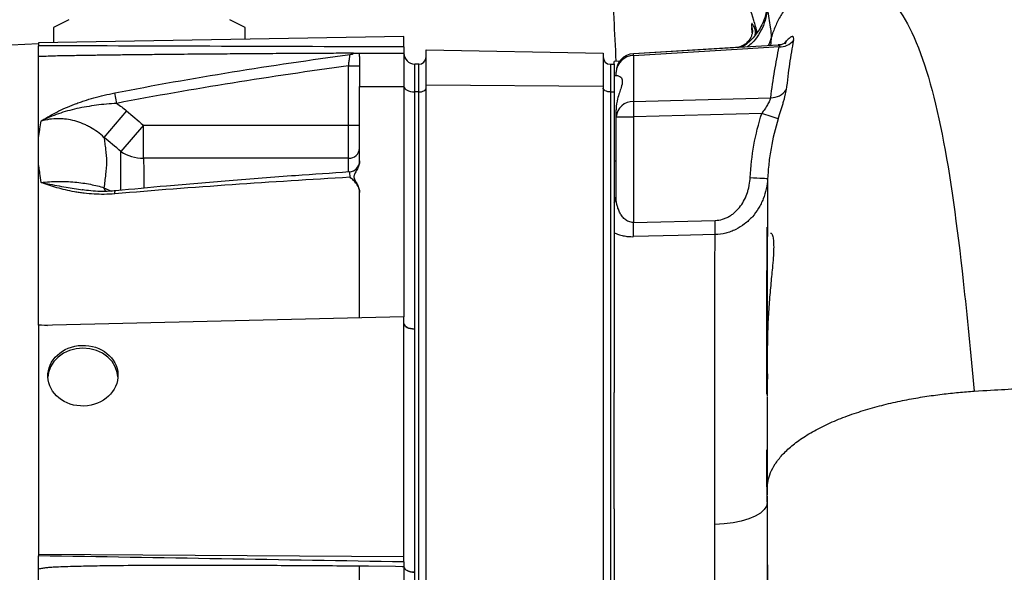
# Model space of a CAD drawing. Header units: millimetres. Extents: x 989 to 4240, y 1618 to 3732.
# Tile 7 of 14: x 3109 to 3643, y 2716 to 3015. Entities that reach past the tile are written whole.
import ezdxf

# ---------------------------------------------------------------- set-up
doc = ezdxf.new("R2010")
doc.units = ezdxf.units.MM
doc.header["$LTSCALE"] = 2

msp = doc.modelspace()

# ---------------------------------------------------------------- linework, layer by layer
at = {"color": 7, "linetype": 'Continuous', "lineweight": 25}
for p, q in [((3135.66, 3015.15), (3127.32, 3010.98)), ((3127.32, 3010.98), (3127.32, 3002.75)), ((3231.32, 3010.98), (3222.98, 3015.15)), ((3231.32, 3004.57), (3231.32, 3010.98)), ((3317.32, 3006.07), (3119.32, 3002.61)), ((3317.32, 3000.38), (3317.32, 3006.07)), ((3119.32, 3002), (2102.89, 2956.4)), ((3119.32, 3002.61), (3119.32, 3001.02)), ((3520.25, 3001.4), (3441.72, 2996.71)), ((3497.14, 3000.02), (3441.72, 2996.71)), ((3293.32, 2996.98), (3317.32, 2996.98)), ((3317.32, 2996.98), (3317.32, 2978.98)), ((3329.32, 2998.76), (3425.32, 2997.09)), ((3329.32, 2979.87), (3329.32, 2998.76)), ((3425.32, 2997.09), (3425.32, 2979.03)), ((3441.8, 2995.64), (3441.8, 2970.78)), ((3287.32, 2990.12), (3293.32, 2990.12)), ((3287.32, 2957.95), (3287.32, 2990.12)), ((3323.11, 2990.99), (3323.11, 2975.99)), ((3323.11, 2990.99), (3323.32, 2990.98)), ((3323.32, 2975.98), (3323.32, 2990.98)), ((3325.32, 2990.98), (3323.32, 2990.98)), ((3325.32, 2975.98), (3325.32, 2990.98)), ((3429.32, 2990.98), (3429.32, 2975.98)), ((3429.32, 2990.98), (3431.32, 2990.98)), ((3434.3, 2992.71), (3431.32, 2992.56)), ((3431.32, 2990.98), (3431.32, 2992.56)), ((3431.32, 2990.98), (3431.32, 2975.98)), ((3433.44, 2984.69), (3431.32, 2984.69)), ((3432.32, 2984.69), (3432.32, 2986.74)), ((3293.32, 2938.57), (3293.32, 2978.98)), ((3293.32, 2978.98), (3317.32, 2978.98)), ((3317.32, 2978.98), (3317.32, 2854.05)), ((3329.32, 2979.87), (3425.32, 2979.03)), ((3329.32, 2590.87), (3329.32, 2979.87)), ((3425.32, 2979.03), (3425.32, 2590.03)), ((3161.63, 2969.79), (3160.54, 2975.43)), ((3323.11, 2975.99), (3323.11, 2847.42)), ((3323.11, 2975.99), (3323.32, 2975.98)), ((3323.32, 2586.98), (3323.32, 2975.98)), ((3325.32, 2975.98), (3323.32, 2975.98)), ((3325.32, 2586.98), (3325.32, 2975.98)), ((3429.32, 2975.98), (3429.32, 2586.98)), ((3429.32, 2975.98), (3431.32, 2975.98)), ((3431.32, 2975.98), (3431.32, 2812.99)), ((3166.95, 2965.76), (3154.72, 2951.35)), ((3432.32, 2962.4), (3432.32, 2966.21)), ((3432.32, 2919.45), (3432.32, 2962.4)), ((3432.32, 2962.4), (3441.8, 2962.4)), ((3511.35, 2964.38), (3441.8, 2962.4)), ((3441.8, 2962.4), (3441.8, 2905.24)), ((3176.11, 2957.95), (3163.9, 2943.71)), ((3176.11, 2940.08), (3176.11, 2957.95)), ((3176.11, 2957.95), (3287.32, 2957.95)), ((3287.32, 2940.08), (3287.32, 2957.95)), ((3287.32, 2957.95), (3293.32, 2957.95)), ((3287.32, 2940.08), (3176.11, 2940.08)), ((3431.32, 2938.69), (3432.32, 2938.69)), ((3293.32, 2853.48), (3293.32, 2921.44)), ((3441.8, 2905.24), (3486.03, 2906.33)), ((3317.32, 2854.05), (3119.32, 2849.33)), ((3317.32, 2724), (3317.32, 2854.05)), ((3119.32, 2849.85), (3124.12, 2849.44)), ((3119.32, 2849.33), (3119.32, 2725.26)), ((3323.11, 2847.42), (3323.11, 2715.55)), ((3431.32, 2749.97), (3431.32, 2812.99)), ((3514.32, 2753.5), (3514.32, 2760.81)), ((3431.32, 2749.97), (3431.32, 2586.98)), ((3317.32, 2724), (3119.32, 2725.26)), ((3119.32, 2725.26), (3119.32, 2724.47)), ((3317.32, 2721.15), (3317.32, 2724)), ((3293.32, 2647.52), (3293.32, 2718.86)), ((3317.32, 2718.55), (3317.32, 2589.98))]:
    msp.add_line(p, q, dxfattribs=at)
at = {"color": 8, "linetype": 'Continuous', "lineweight": 25}
for p, q in [((3506.17, 3008.08), (3505.88, 3010.86)), ((3505.88, 3010.86), (3506.31, 3009.08)), ((3523.79, 3002.37), (3524.74, 3003.68)), ((3287.32, 2932.64), (3287.32, 2940.08)), ((3143.49, 2922.85), (3142.9, 2922.94)), ((3154.72, 2924.03), (3158.78, 2922.19))]:
    msp.add_line(p, q, dxfattribs=at)
at = {"color": 8, "linetype": 'Continuous', "lineweight": 25, "flags": 128}
for points in [[(3507.6, 3010.17), (3507.82, 3008.32), (3507.58, 3006.45)], [(3524.74, 3003.68), (3524.2, 3002.66), (3523.75, 3002.05)], [(3154.72, 2924.03), (3155.52, 2922.04), (3155.64, 2921.82)], [(3160.54, 2920.73), (3160.61, 2921.33), (3160.7, 2921.81), (3160.82, 2922.15), (3160.95, 2922.34), (3161.06, 2922.38)]]:
    msp.add_lwpolyline(points, dxfattribs=at)
at = {"color": 7, "linetype": 'Continuous', "lineweight": 25, "flags": 128}
for points in [[(3520.79, 3000.37), (3500.83, 2999.18), (3441.8, 2995.64)], [(3317.32, 2978.98), (3317.43, 2978.41), (3317.76, 2977.86), (3318.29, 2977.35), (3319, 2976.9), (3319.88, 2976.53), (3320.88, 2976.24), (3321.97, 2976.06), (3323.11, 2975.99)], [(3325.32, 2975.98), (3326.1, 2976.02), (3326.85, 2976.13), (3327.54, 2976.32), (3328.15, 2976.57), (3328.64, 2976.87), (3329.01, 2977.22), (3329.24, 2977.59), (3329.32, 2977.98)], [(3429.32, 2975.98), (3428.54, 2976.02), (3427.79, 2976.13), (3427.1, 2976.32), (3426.49, 2976.57), (3425.99, 2976.87), (3425.62, 2977.22), (3425.4, 2977.59), (3425.32, 2977.98)], [(3441.8, 2970.78), (3461.76, 2971.34), (3516.18, 2972.87)], [(3505.04, 2929.58), (3506.88, 2929.48), (3508.63, 2929.39), (3510.24, 2929.3), (3511.66, 2929.23), (3512.83, 2929.16), (3513.71, 2929.11), (3514.27, 2929.08), (3514.5, 2929.06)], [(3486.03, 2898.63), (3466.07, 2898.13), (3441.8, 2897.52)], [(3317.32, 2850.42), (3317.43, 2849.85), (3317.76, 2849.29), (3318.29, 2848.78), (3319, 2848.33), (3319.88, 2847.96), (3320.88, 2847.68), (3321.97, 2847.49), (3323.11, 2847.42)], [(3143.32, 2837.08), (3139.61, 2836.76), (3136.05, 2835.82), (3132.76, 2834.3), (3129.88, 2832.26), (3127.52, 2829.76), (3125.77, 2826.92), (3124.68, 2823.83), (3124.34, 2821.3)], [(3162.29, 2821.47), (3161.95, 2823.83), (3160.87, 2826.92), (3159.12, 2829.76), (3156.75, 2832.26), (3153.87, 2834.3), (3150.59, 2835.82), (3147.03, 2836.76), (3143.32, 2837.08)], [(3514.32, 2753.5), (3513.89, 2751.48), (3512.63, 2749.52), (3510.56, 2747.68), (3507.74, 2745.99), (3504.26, 2744.53), (3500.22, 2743.31), (3495.72, 2742.39), (3490.9, 2741.78), (3485.89, 2741.5)], [(3317.32, 2718.55), (3316.4, 2718.56), (3312.75, 2718.61), (3298.11, 2718.8), (3293.32, 2718.86)], [(3317.32, 2718.55), (3317.43, 2717.98), (3317.76, 2717.43), (3318.29, 2716.92), (3319, 2716.47), (3319.88, 2716.09), (3320.88, 2715.81), (3321.97, 2715.63), (3323.11, 2715.55)]]:
    msp.add_lwpolyline(points, dxfattribs=at)
at = {"color": 7, "linetype": 'Continuous', "lineweight": 25}
for centre, radius, start, end in [((3520.99, 3010.11), 9.75, 268.859, 320.5068), ((3287.32, 3002.23), 6, 277.9345, 299.477), ((3323.32, 2996.99), 6, 180.0349, 268), ((3325.32, 2994.98), 4, 270, 0), ((3429.32, 2994.98), 4, 180, 270), ((3442.32, 2986.74), 10, 93.4116, 180), ((3441.74, 2986.21), 9.44, 89.6585, 176.7318), ((3516.48, 2982.65), 9.79, 268.2096, 325.5933), ((3441.49, 2961.58), 9.2, 88.0662, 174.8743), ((3560.42, 2966.59), 118.7, 177.9782, 182.0218), ((3449.97, 2770.64), 203.23, 69.778, 72.4207), ((3175.83, 2961.52), 21.44, 236.1988, 270.739), ((3287.62, 2945.78), 5.71, 266.9607, 356.5979), ((3287.32, 2938.6), 6, 273.6117, 359.9885), ((3425.49, 2919.48), 6.83, 328.6085, 359.6835), ((3309.78, 2901.38), 132.08, 358.3253, 1.6747), ((3353.72, 2902.48), 132.37, 358.3326, 1.6674)]:
    msp.add_arc(centre, radius, start, end, dxfattribs=at)
at = {"color": 8, "linetype": 'Continuous', "lineweight": 25}
msp.add_arc((3382.06, 2992.24), 59.83, 3.2633, 4.3042, dxfattribs=at)
at = {"color": 7, "linetype": 'Continuous', "lineweight": 25}
for centre, major_axis, ratio, start_param, end_param in [((-1327.96, 2571.98), (24978.42, 0), 0.017455, 1.383736, 1.391797), ((-1327.96, 2577.18), (24978.42, -377.62), 0.008726, 1.383868, 1.391929)]:
    msp.add_ellipse(centre, major_axis=major_axis, ratio=ratio, start_param=start_param, end_param=end_param, dxfattribs=at)
msp.add_ellipse((3143.32, 2822.15), major_axis=(18.99, 0.66), ratio=0.865762, dxfattribs=at)
for points, knots in [([(3421.36, 3172.14), (3421.66, 3168.39), (3422.2, 3161.7), (3423.01, 3150.72), (3423.79, 3139.61), (3424.64, 3127.12), (3425.53, 3113.22), (3426.67, 3094.95), (3428.01, 3072.14), (3429.54, 3044.55), (3430.95, 3018.07), (3431.85, 3000.34), (3432.25, 2992.61)], [0, 0, 0, 0, 0.088459, 0.157666, 0.231173, 0.30902, 0.391255, 0.477259, 0.616884, 0.755583, 0.893468, 1, 1, 1, 1]), ([(3508.85, 3008.11), (3508.26, 3010.35), (3506.43, 3017.39), (3501.82, 3028.92), (3495.18, 3042.24), (3487.62, 3054.37), (3481.93, 3061.64), (3479.23, 3065.08)], [0, 0, 0, 0, 0.108445, 0.341907, 0.577835, 0.80013, 1, 1, 1, 1]), ([(3545.54, 3039.26), (3562.83, 3044.09), (3598.45, 3024.23), (3613.85, 2933.9), (3622.59, 2854.3), (3624.56, 2834.35), (3626.53, 2813.74)], [0, 0, 0, 0, 0.417618, 0.860363, 0.860363, 1, 1, 1, 1]), ([(3545.54, 3039.26), (3544.45, 3038.74), (3542.58, 3037.76), (3540.22, 3036.38), (3538.17, 3035.04), (3536.33, 3033.73), (3534.65, 3032.44), (3532.6, 3030.73), (3530.3, 3028.6), (3527.87, 3026.03), (3525.7, 3023.43), (3523.75, 3020.78), (3522, 3018.06), (3520.42, 3015.27), (3519, 3012.37), (3517.74, 3009.35), (3516.92, 3006.97), (3516.51, 3005.6), (3516.43, 3005.31)], [0, 0, 0, 0, 0.00318032, 0.00636065, 0.00954097, 0.01272129, 0.01590162, 0.01908194, 0.02544259, 0.03180323, 0.03816388, 0.04452453, 0.05088517, 0.05724582, 0.06360647, 0.06996712, 0.07632776, 0.07795688, 0.07795688, 0.07795688, 0.07795688]), ([(3514.31, 3024.59), (3514.3, 3024.52), (3514.3, 3024.19), (3514.25, 3023.32), (3514.09, 3021.37), (3513.61, 3018.64), (3512.57, 3015.05), (3511.04, 3011.53), (3508.96, 3008.13), (3506.6, 3005.18), (3503.87, 3002.48), (3501.74, 3000.98), (3500.67, 3000.23)], [0, 0, 0, 0, 0.0075295, 0.0356947, 0.0889686, 0.2106534, 0.3209226, 0.474682, 0.6049128, 0.7313727, 0.8647058, 1, 1, 1, 1]), ([(3514.32, 3023.11), (3514.32, 3021.53), (3514.5, 3019.88), (3514.97, 3016.61), (3515.26, 3015), (3515.78, 3011.9), (3516.01, 3010.43), (3516.33, 3007.71), (3516.42, 3006.45), (3516.43, 3005.31)], [0, 0, 0, 0, 0.25, 0.25, 0.5, 0.5, 0.75, 0.75, 1, 1, 1, 1]), ([(3507.6, 3010.17), (3507.26, 3011.03), (3506.96, 3011.7), (3506.56, 3012.42), (3506.44, 3012.62), (3506.23, 3012.9), (3506.13, 3012.98), (3505.97, 3013.05), (3505.91, 3013.03), (3505.81, 3012.88), (3505.78, 3012.75), (3505.74, 3012.21), (3505.77, 3011.64), (3505.88, 3010.86)], [0, 0, 0, 0, 0.25, 0.25, 0.375, 0.375, 0.5, 0.5, 0.625, 0.625, 0.75, 0.75, 1, 1, 1, 1]), ([(3506.27, 3009.39), (3506.27, 3009.4), (3506.27, 3009.42), (3506.28, 3008.99), (3506.19, 3008.04), (3505.85, 3006.62), (3505.12, 3004.94), (3503.9, 3003.22), (3502.2, 3001.7), (3500.07, 3000.59), (3498.3, 3000.04), (3497.29, 3000.07), (3497.15, 3000.07)], [0, 0, 0, 0, 0.052828, 0.136463, 0.217413, 0.311218, 0.426498, 0.55198, 0.685095, 0.822447, 0.974218, 1, 1, 1, 1]), ([(3507.6, 3010.17), (3507.71, 3009.9), (3507.81, 3009.63), (3507.91, 3009.36), (3507.91, 3009.36), (3507.91, 3009.36), (3507.91, 3009.36)], [0, 0, 0, 0, 0.000801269, 0.000801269, 0.000801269, 0.000801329, 0.000801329, 0.000801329, 0.000801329]), ([(3516.43, 3005.32), (3516, 3003.85), (3515.57, 3002.39), (3514.81, 3001.07), (3514.81, 3001.07)], [0, 0, 0, 0, 0.997947, 1, 1, 1, 1]), ([(3528.51, 3003.92), (3528.65, 3004.64), (3528.67, 3005.18), (3528.5, 3005.7), (3528.41, 3005.83), (3528.17, 3005.99), (3528.02, 3006.02), (3527.67, 3005.99), (3527.47, 3005.93), (3527.01, 3005.71), (3526.77, 3005.56), (3526.24, 3005.16), (3525.96, 3004.93), (3525.37, 3004.37), (3525.06, 3004.04), (3524.74, 3003.68)], [0, 0, 0, 0, 0.25, 0.25, 0.375, 0.375, 0.5, 0.5, 0.625, 0.625, 0.75, 0.75, 0.875, 0.875, 1, 1, 1, 1]), ([(3119.32, 2995.2), (3119.32, 2995.37), (3119.32, 2995.64), (3119.32, 2996.37), (3119.32, 2996.81), (3119.32, 2997.6), (3119.32, 2997.88), (3119.32, 2998.45), (3119.32, 2998.76), (3119.32, 2999.38), (3119.32, 2999.7), (3119.32, 3000.35), (3119.32, 3000.68), (3119.32, 3001.02)], [0, 0, 0, 0, 0.25, 0.25, 0.5, 0.5, 0.625, 0.625, 0.75, 0.75, 0.875, 0.875, 1, 1, 1, 1]), ([(3317.32, 3000.38), (3317.32, 2999.77), (3317.32, 2999.17), (3317.32, 2998.03), (3317.32, 2997.48), (3317.32, 2996.99)], [0, 0, 0, 0, 0.5, 0.5, 1, 1, 1, 1]), ([(3516.18, 2972.87), (3516.82, 2977.9), (3517.51, 2982.71), (3519.03, 2991.87), (3519.85, 2996.23), (3520.79, 3000.37)], [0, 0, 0, 0, 0.5, 0.5, 1, 1, 1, 1]), ([(3524.43, 3002.78), (3524.4, 3002.76), (3524.34, 3002.71), (3523.69, 3002.28), (3522.54, 3001.8), (3521.32, 3001.45), (3520.49, 3001.45), (3520.27, 3001.45)], [0, 0, 0, 0, 0.215177, 0.430302, 0.654318, 0.905574, 1, 1, 1, 1]), ([(3528.51, 3003.92), (3527.72, 2999.93), (3527.01, 2995.7), (3525.72, 2986.76), (3525.12, 2982.06), (3524.56, 2977.12)], [0, 0, 0, 0, 0.5, 0.5, 1, 1, 1, 1]), ([(3290.08, 2996.97), (3285.89, 2996.95), (3276.65, 2996.9), (3262.63, 2996.82), (3248.26, 2996.74), (3234.62, 2996.65), (3221.72, 2996.55), (3208.45, 2996.45), (3195.75, 2996.34), (3183.66, 2996.22), (3173.34, 2996.11), (3162.91, 2995.99), (3153.26, 2995.86), (3143.94, 2995.73), (3135.73, 2995.58), (3127.44, 2995.46), (3122.02, 2995.23), (3119.32, 2995.11)], [0, 0, 0, 0, 0.073737, 0.162125, 0.246232, 0.326056, 0.401596, 0.47285, 0.558985, 0.624655, 0.685094, 0.740301, 0.80772, 0.854692, 0.903865, 0.952086, 1, 1, 1, 1]), ([(3160.54, 2975.43), (3181.69, 2979.59), (3202.91, 2983.35), (3245.45, 2990.25), (3266.77, 2993.39), (3288.12, 2996.28)], [0, 0, 0, 0, 0.5, 0.5, 1, 1, 1, 1]), ([(3287.32, 2990.12), (3287.37, 2990.52), (3287.42, 2990.91), (3287.52, 2991.68), (3287.57, 2992.06), (3287.67, 2992.8), (3287.71, 2993.15), (3287.8, 2993.81), (3287.84, 2994.13), (3287.92, 2994.7), (3287.95, 2994.96), (3288.01, 2995.42), (3288.04, 2995.62), (3288.1, 2996.1), (3288.12, 2996.28), (3288.12, 2996.28)], [0, 0, 0, 0, 0.125, 0.125, 0.25, 0.25, 0.375, 0.375, 0.5, 0.5, 0.625, 0.625, 0.75, 0.75, 1, 1, 1, 1]), ([(3290.29, 2996.98), (3290.3, 2996.98), (3290.33, 2996.98), (3292.05, 2996.98), (3293.18, 2996.98), (3293.29, 2996.98), (3293.32, 2996.98)], [0, 0, 0, 0, 0.094062, 0.431715, 0.857145, 1, 1, 1, 1]), ([(3293.32, 2995.27), (3293.32, 2995.34), (3293.32, 2995.5), (3293.32, 2995.71), (3293.32, 2995.9), (3293.32, 2996.08), (3293.32, 2996.25), (3293.32, 2996.34), (3293.32, 2996.39)], [0, 0, 0, 0, 0.166794, 0.333435, 0.5, 0.666565, 0.833206, 1, 1, 1, 1]), ([(3293.32, 2995.27), (3293.32, 2995.18), (3293.32, 2995.01), (3293.32, 2994.73), (3293.32, 2994.43), (3293.32, 2994.12), (3293.32, 2993.79), (3293.32, 2993.44), (3293.32, 2993.07), (3293.32, 2992.3), (3293.32, 2991.03), (3293.32, 2989.06), (3293.32, 2986.86), (3293.32, 2984.84), (3293.32, 2983.12), (3293.32, 2981.79), (3293.32, 2980.41), (3293.32, 2979.46), (3293.32, 2978.98)], [0, 0, 0, 0, 0.0312784, 0.0624965, 0.0936707, 0.1248173, 0.1559527, 0.1870933, 0.2182556, 0.2494558, 0.3739273, 0.4990018, 0.6242837, 0.7492506, 0.8120938, 0.874744, 0.9373347, 1, 1, 1, 1]), ([(3287.32, 2990.12), (3266.29, 2987.26), (3245.29, 2984.18), (3203.38, 2977.44), (3182.47, 2973.79), (3161.63, 2969.79)], [0, 0, 0, 0, 0.5, 0.5, 1, 1, 1, 1]), ([(3119.32, 2951.72), (3119.32, 2958.97), (3119.32, 2965.48), (3119.32, 2976.96), (3119.32, 2981.92), (3119.32, 2986.08)], [0, 0, 0, 0, 0.5, 0.5, 1, 1, 1, 1]), ([(3433.44, 2984.61), (3433.58, 2984.63), (3434.04, 2984.68), (3435.09, 2983.96), (3435.98, 2982.07), (3435.3, 2978.91), (3434.12, 2975.55), (3432.95, 2971.78), (3432.34, 2968.5), (3432.32, 2966.42), (3432.32, 2966.21)], [0, 0, 0, 0, 0.058654, 0.184963, 0.36773, 0.551348, 0.674641, 0.801382, 0.979824, 1, 1, 1, 1]), ([(3120.65, 2960.17), (3120.82, 2960.28), (3120.99, 2960.39), (3121.33, 2960.61), (3121.84, 2960.94), (3123.05, 2961.69), (3124.1, 2962.31), (3126.23, 2963.55), (3127.69, 2964.34), (3132.19, 2966.62), (3135.36, 2968.02), (3139.57, 2969.62), (3140.42, 2969.94), (3142.16, 2970.55), (3143.04, 2970.85), (3145.7, 2971.72), (3147.49, 2972.27), (3152.96, 2973.8), (3156.69, 2974.68), (3160.54, 2975.43)], [0, 0, 0, 0, 0.015625, 0.015625, 0.03125, 0.0625, 0.125, 0.125, 0.25, 0.25, 0.5, 0.5, 0.5625, 0.5625, 0.625, 0.625, 0.75, 0.75, 1, 1, 1, 1]), ([(3520.22, 2961.34), (3520.72, 2962.91), (3521.21, 2964.43), (3521.92, 2966.68), (3522.15, 2967.42), (3522.59, 2968.87), (3522.8, 2969.57), (3523.19, 2970.93), (3523.38, 2971.59), (3523.71, 2972.86), (3523.87, 2973.48), (3524.27, 2975.21), (3524.46, 2976.24), (3524.56, 2977.12)], [0, 0, 0, 0, 0.25, 0.25, 0.375, 0.375, 0.5, 0.5, 0.625, 0.625, 0.75, 0.75, 1, 1, 1, 1]), ([(3161.63, 2969.79), (3157.91, 2969.57), (3154.27, 2969.23), (3148.87, 2968.53), (3147.08, 2968.26), (3143.53, 2967.64), (3141.78, 2967.3), (3136.62, 2966.16), (3133.29, 2965.24), (3128.44, 2963.58), (3126.84, 2962.97), (3124.49, 2961.98), (3123.71, 2961.64), (3122.55, 2961.1), (3122.17, 2960.92), (3121.41, 2960.55), (3121.03, 2960.36), (3120.65, 2960.17)], [0, 0, 0, 0, 0.25, 0.25, 0.375, 0.375, 0.5, 0.5, 0.75, 0.75, 0.875, 0.875, 0.9375, 0.9375, 0.96875, 0.96875, 1, 1, 1, 1]), ([(3516.18, 2972.87), (3516.07, 2972.35), (3515.84, 2971.75), (3515.19, 2970.4), (3514.79, 2969.69), (3513.88, 2968.2), (3513.4, 2967.45), (3512.4, 2965.93), (3511.88, 2965.15), (3511.35, 2964.38)], [0, 0, 0, 0, 0.25, 0.25, 0.5, 0.5, 0.75, 0.75, 1, 1, 1, 1]), ([(3505.04, 2929.58), (3505.35, 2935.51), (3506.01, 2941.38), (3508.09, 2952.99), (3509.51, 2958.72), (3511.35, 2964.38)], [0, 0, 0, 0, 0.5, 0.5, 1, 1, 1, 1]), ([(3119.32, 2951.71), (3119.43, 2952.45), (3119.54, 2953.18), (3119.77, 2954.62), (3120.1, 2956.76), (3120.43, 2958.83), (3120.65, 2960.17)], [0, 0, 0, 0, 0.25, 0.25, 0.5, 1, 1, 1, 1]), ([(3154.72, 2951.35), (3152.46, 2953.44), (3150.01, 2955.24), (3146.69, 2957.13), (3146.02, 2957.49), (3144.64, 2958.16), (3143.93, 2958.48), (3141.79, 2959.37), (3140.34, 2959.86), (3137.4, 2960.66), (3135.91, 2960.96), (3133.63, 2961.27), (3132.87, 2961.34), (3131.33, 2961.44), (3130.55, 2961.47), (3126.68, 2961.45), (3123.64, 2961.02), (3120.65, 2960.17)], [0, 0, 0, 0, 0.25, 0.25, 0.3125, 0.3125, 0.375, 0.375, 0.5, 0.5, 0.625, 0.625, 0.6875, 0.6875, 0.75, 0.75, 1, 1, 1, 1]), ([(3520.22, 2961.34), (3518.55, 2956.11), (3517.26, 2950.79), (3515.85, 2942.7), (3515.46, 2939.98), (3514.86, 2934.53), (3514.64, 2931.8), (3514.5, 2929.06)], [0, 0, 0, 0, 0.5, 0.5, 0.75, 0.75, 1, 1, 1, 1]), ([(3154.72, 2951.35), (3154.87, 2950.31), (3155.09, 2948.71), (3155.32, 2947.08), (3155.47, 2945.98), (3155.55, 2945.42), (3155.9, 2942.65), (3156.06, 2940.39), (3156.06, 2935.82), (3155.9, 2933.52), (3155.55, 2930.61), (3155.47, 2930.03), (3155.32, 2928.85), (3155.24, 2928.26), (3155.02, 2926.47), (3154.87, 2925.25), (3154.72, 2924.03)], [0, 0, 0, 0, 0.125, 0.1875, 0.1875, 0.25, 0.25, 0.5, 0.5, 0.75, 0.75, 0.8125, 0.8125, 0.875, 0.875, 1, 1, 1, 1]), ([(3119.32, 2849.86), (3119.32, 2866.78), (3119.32, 2882.59), (3119.32, 2911.62), (3119.32, 2924.83), (3119.32, 2936.59)], [0, 0, 0, 0, 0.5, 0.5, 1, 1, 1, 1]), ([(3120.65, 2926.91), (3120.44, 2928.58), (3120.21, 2930.23), (3119.88, 2932.64), (3119.77, 2933.44), (3119.54, 2935.02), (3119.43, 2935.8), (3119.32, 2936.57)], [0, 0, 0, 0, 0.5, 0.5, 0.75, 0.75, 1, 1, 1, 1]), ([(3293.32, 2938.57), (3293.32, 2937.81), (3293.19, 2937.07), (3292.75, 2935.62), (3292.44, 2934.92), (3291.72, 2933.55), (3291.31, 2932.88), (3290.76, 2931.86), (3290.59, 2931.52), (3290.39, 2930.98), (3290.33, 2930.8), (3290.25, 2930.43), (3290.23, 2930.23), (3290.22, 2929.85), (3290.24, 2929.67), (3290.31, 2929.29), (3290.36, 2929.1), (3290.56, 2928.56), (3290.73, 2928.21), (3291.28, 2927.18), (3291.7, 2926.51), (3292.42, 2925.13), (3292.74, 2924.43), (3293.18, 2922.97), (3293.32, 2922.21), (3293.32, 2921.44)], [0, 0, 0, 0, 0.125, 0.125, 0.25, 0.25, 0.375, 0.375, 0.4375, 0.4375, 0.46875, 0.46875, 0.5, 0.5, 0.53125, 0.53125, 0.5625, 0.5625, 0.625, 0.625, 0.75, 0.75, 0.875, 0.875, 1, 1, 1, 1]), ([(3293.32, 2938.56), (3293.32, 2938.57), (3293.32, 2938.61), (3293.32, 2938.6), (3293.32, 2938.6)], [0, 0, 0, 0, 0.308137, 1, 1, 1, 1]), ([(3287.71, 2932.59), (3278.01, 2931.94), (3256.25, 2930.46), (3223.23, 2927.91), (3190.7, 2925.19), (3170.25, 2923.25), (3161.06, 2922.38)], [0, 0, 0, 0, 0.228887, 0.51332, 0.781333, 1, 1, 1, 1]), ([(3120.65, 2926.91), (3123.64, 2927.25), (3126.68, 2927.44), (3130.55, 2927.48), (3131.33, 2927.48), (3132.87, 2927.45), (3133.63, 2927.43), (3135.91, 2927.34), (3137.4, 2927.25), (3140.34, 2926.98), (3141.79, 2926.81), (3144.65, 2926.41), (3146.03, 2926.17), (3150.01, 2925.39), (3152.46, 2924.76), (3154.72, 2924.03)], [0, 0, 0, 0, 0.25, 0.25, 0.3125, 0.3125, 0.375, 0.375, 0.5, 0.5, 0.625, 0.625, 0.75, 0.75, 1, 1, 1, 1]), ([(3160.54, 2920.73), (3156.7, 2920.4), (3152.97, 2920.38), (3147.51, 2920.69), (3145.72, 2920.86), (3143.07, 2921.17), (3142.19, 2921.29), (3140.46, 2921.55), (3139.61, 2921.69), (3135.41, 2922.44), (3132.24, 2923.2), (3127.72, 2924.49), (3126.25, 2924.95), (3124.11, 2925.66), (3123.4, 2925.91), (3122.36, 2926.28), (3122.02, 2926.4), (3121.33, 2926.65), (3120.99, 2926.78), (3120.65, 2926.91)], [0, 0, 0, 0, 0.25, 0.25, 0.375, 0.375, 0.4375, 0.4375, 0.5, 0.5, 0.75, 0.75, 0.875, 0.875, 0.9375, 0.9375, 0.96875, 0.96875, 1, 1, 1, 1]), ([(3288.12, 2929.71), (3266.77, 2928.47), (3245.45, 2927.13), (3202.91, 2924.17), (3181.69, 2922.54), (3160.54, 2920.73)], [0, 0, 0, 0, 0.5, 0.5, 1, 1, 1, 1]), ([(3293.32, 2921.44), (3293.32, 2922.28), (3293.16, 2923.09), (3292.6, 2924.66), (3292.2, 2925.39), (3291.24, 2926.76), (3290.67, 2927.4), (3289.75, 2928.3), (3289.44, 2928.59), (3288.79, 2929.16), (3288.46, 2929.44), (3288.12, 2929.71)], [0, 0, 0, 0, 0.25, 0.25, 0.5, 0.5, 0.75, 0.75, 0.875, 0.875, 1, 1, 1, 1]), ([(3486.03, 2906.33), (3487.42, 2906.37), (3488.77, 2906.59), (3490.74, 2907.17), (3491.39, 2907.41), (3492.65, 2907.97), (3493.26, 2908.29), (3494.44, 2908.99), (3495, 2909.37), (3496.1, 2910.2), (3496.63, 2910.65), (3498.13, 2912.06), (3499.03, 2913.09), (3500.65, 2915.3), (3501.36, 2916.49), (3502.59, 2918.94), (3503.11, 2920.2), (3503.75, 2922.14), (3503.95, 2922.8), (3504.29, 2924.13), (3504.44, 2924.8), (3504.81, 2926.83), (3504.97, 2928.2), (3505.04, 2929.58)], [0, 0, 0, 0, 0.125, 0.125, 0.1875, 0.1875, 0.25, 0.25, 0.3125, 0.3125, 0.375, 0.375, 0.5, 0.5, 0.625, 0.625, 0.75, 0.75, 0.8125, 0.8125, 0.875, 0.875, 1, 1, 1, 1]), ([(3514.5, 2929.06), (3514.39, 2927.15), (3514.13, 2925.27), (3513.33, 2921.58), (3512.78, 2919.77), (3511.73, 2917.11), (3511.34, 2916.23), (3510.5, 2914.53), (3510.04, 2913.7), (3508.57, 2911.28), (3507.46, 2909.76), (3505.57, 2907.62), (3504.89, 2906.92), (3503.5, 2905.61), (3502.77, 2904.99), (3500.51, 2903.26), (3498.9, 2902.25), (3496.31, 2900.98), (3495.41, 2900.59), (3493.6, 2899.93), (3492.68, 2899.65), (3489.89, 2898.95), (3487.99, 2898.69), (3486.03, 2898.63)], [0, 0, 0, 0, 0.125, 0.125, 0.25, 0.25, 0.3125, 0.3125, 0.375, 0.375, 0.5, 0.5, 0.5625, 0.5625, 0.625, 0.625, 0.75, 0.75, 0.8125, 0.8125, 0.875, 0.875, 1, 1, 1, 1]), ([(3161.07, 2922.38), (3159.93, 2922.28), (3157.09, 2922), (3152.55, 2922.01), (3147.66, 2922.27), (3144.58, 2922.69), (3143.13, 2922.89)], [0, 0, 0, 0, 0.181383, 0.45429, 0.743502, 1, 1, 1, 1]), ([(3441.8, 2905.24), (3441.34, 2905.22), (3440.89, 2905.25), (3440.02, 2905.4), (3439.59, 2905.53), (3438.79, 2905.85), (3438.41, 2906.05), (3437.7, 2906.5), (3437.37, 2906.75), (3436.44, 2907.54), (3435.91, 2908.15), (3434.98, 2909.42), (3434.59, 2910.09), (3433.91, 2911.46), (3433.61, 2912.17), (3433.13, 2913.6), (3432.94, 2914.32), (3432.47, 2916.49), (3432.32, 2917.96), (3432.32, 2919.45)], [0, 0, 0, 0, 0.0625, 0.0625, 0.125, 0.125, 0.1875, 0.1875, 0.25, 0.25, 0.375, 0.375, 0.5, 0.5, 0.625, 0.625, 0.75, 0.75, 1, 1, 1, 1]), ([(3514.37, 2909.79), (3514.35, 2906.43), (3514.34, 2903.01), (3514.33, 2897.75), (3514.32, 2895.99), (3514.32, 2893.3), (3514.32, 2891.95), (3514.32, 2890.37), (3514.32, 2889.69), (3514.32, 2889.23), (3514.32, 2889), (3514.32, 2888.78)], [0, 0, 0, 0, 0.5, 0.5, 0.75, 0.75, 0.875, 0.9375, 0.96875, 0.96875, 1, 1, 1, 1]), ([(3431.32, 2899.7), (3432.05, 2899.34), (3432.82, 2899.02), (3434.05, 2898.6), (3434.47, 2898.47), (3435.33, 2898.23), (3435.77, 2898.12), (3437.09, 2897.84), (3438, 2897.7), (3439.86, 2897.53), (3440.83, 2897.5), (3441.8, 2897.52)], [0, 0, 0, 0, 0.25, 0.25, 0.375, 0.375, 0.5, 0.5, 0.75, 0.75, 1, 1, 1, 1]), ([(3485.89, 2741.5), (3485.89, 2756.74), (3485.89, 2771.52), (3485.89, 2789.43), (3485.89, 2792.98), (3485.89, 2800.02), (3485.89, 2803.51), (3485.89, 2813.85), (3485.89, 2827.35), (3485.89, 2840.26), (3485.89, 2849.72), (3485.89, 2852.83), (3485.89, 2858.99), (3485.89, 2862.04), (3485.89, 2871.01), (3485.9, 2876.8), (3485.95, 2888), (3485.98, 2893.41), (3486.03, 2898.63)], [0, 0, 0, 0, 0.25, 0.25, 0.3125, 0.3125, 0.375, 0.375, 0.5, 0.625, 0.625, 0.6875, 0.6875, 0.75, 0.75, 0.875, 0.875, 1, 1, 1, 1]), ([(3516.1, 2899.47), (3516.29, 2899.45), (3516.74, 2899.41), (3517.36, 2897.83), (3517.75, 2894.97), (3517.79, 2890.99), (3517.54, 2886.12), (3516.97, 2879.52), (3516.11, 2870.98), (3515.2, 2860.68), (3514.55, 2850.01), (3514.26, 2838.23), (3514.34, 2825.95), (3514.32, 2816.36), (3514.32, 2811.65), (3514.32, 2810.85)], [0, 0, 0, 0, 0.047438, 0.110843, 0.169582, 0.226396, 0.283544, 0.342498, 0.43547, 0.533332, 0.6336, 0.733051, 0.859593, 0.975955, 1, 1, 1, 1]), ([(3514.32, 2888.78), (3514.32, 2888.78), (3514.32, 2886.14), (3514.32, 2877.42), (3514.32, 2862.06), (3514.32, 2843.64), (3514.32, 2831.16), (3514.32, 2825.59)], [0, 0, 0, 0, 0.000001, 0.135316, 0.443442, 0.751804, 1, 1, 1, 1]), ([(3323.11, 2847.42), (3322.34, 2847.44), (3321.58, 2847.52), (3320.18, 2847.84), (3319.54, 2848.06), (3318.47, 2848.61), (3318.04, 2848.94), (3317.47, 2849.65), (3317.32, 2850.03), (3317.32, 2850.42)], [0, 0, 0, 0, 0.25, 0.25, 0.5, 0.5, 0.75, 0.75, 1, 1, 1, 1]), ([(3514.32, 2760.81), (3514.32, 2762.19), (3514.58, 2765.03), (3515.93, 2769.55), (3518.42, 2774.29), (3522.17, 2779.16), (3527.33, 2784.08), (3533.87, 2788.9), (3541.69, 2793.46), (3550.54, 2797.63), (3560.09, 2801.3), (3570.04, 2804.45), (3580.08, 2807.06), (3590.03, 2809.18), (3598.1, 2810.58), (3604.4, 2811.51), (3609.03, 2812.11), (3613.56, 2812.63), (3617.99, 2813.08), (3622.32, 2813.45), (3625.14, 2813.65), (3626.53, 2813.74)], [0, 0, 0, 0, 0.0063606, 0.0127213, 0.0190819, 0.0254426, 0.0318032, 0.0381639, 0.0445245, 0.0508852, 0.0572458, 0.0636065, 0.0699671, 0.0763278, 0.0826884, 0.0858687, 0.0890491, 0.0922294, 0.0954097, 0.09859, 0.1017703, 0.1017703, 0.1017703, 0.1017703]), ([(3626.53, 2813.74), (3632.92, 2814.17), (3643.5, 2814.79), (3657.16, 2815.47), (3669.53, 2815.99), (3681.3, 2816.39), (3692.2, 2816.67), (3699.28, 2816.81), (3702.56, 2816.87)], [0.9145221, 0.9145221, 0.9145221, 0.9145221, 0.92912383, 0.94372556, 0.95832729, 0.97292902, 0.98753075, 1, 1, 1, 1]), ([(3514.32, 2810.48), (3514.32, 2806.88), (3514.32, 2798), (3514.32, 2788.66), (3514.32, 2783.1)], [0, 0, 0, 0, 0.404874, 1, 1, 1, 1]), ([(3514.32, 2783.44), (3514.32, 2782.4), (3514.32, 2777.25), (3514.32, 2768.89), (3514.32, 2761.37), (3514.32, 2757.57)], [0, 0, 0, 0, 0.110697, 0.550956, 1, 1, 1, 1]), ([(3514.32, 2756.89), (3514.32, 2749.01), (3514.32, 2733.59), (3514.33, 2709.53), (3514.33, 2685.73), (3514.33, 2662.28), (3514.33, 2639.37), (3514.34, 2615.75), (3514.34, 2591.63), (3514.33, 2567.25), (3514.33, 2544.28), (3514.32, 2522.79), (3514.31, 2502.17), (3514.3, 2482.56), (3514.29, 2464.11), (3514.28, 2447.67), (3514.27, 2433.22), (3514.26, 2420.83), (3514.25, 2410.46), (3514.24, 2401.53), (3514.24, 2393.05), (3514.24, 2383.08), (3514.23, 2371.12), (3514.23, 2356.99), (3514.23, 2341.55), (3514.23, 2325.3), (3514.23, 2309.41), (3514.24, 2295.02), (3514.25, 2284.57), (3514.26, 2277.47), (3514.27, 2273.13), (3514.27, 2269.17), (3514.28, 2265.47), (3514.29, 2263.09), (3514.3, 2262.05), (3514.3, 2262.13), (3514.3, 2262.17)], [0, 0, 0, 0, 0.054755, 0.107176, 0.157392, 0.20548, 0.251476, 0.295388, 0.345325, 0.392234, 0.436089, 0.476868, 0.51456, 0.553144, 0.587952, 0.619021, 0.64637, 0.670003, 0.689591, 0.705617, 0.721223, 0.738433, 0.763203, 0.790743, 0.821105, 0.85436, 0.887656, 0.917132, 0.942567, 0.952424, 0.961508, 0.96982, 0.977424, 0.985159, 0.994115, 1, 1, 1, 1]), ([(3514.32, 2753.5), (3514.32, 2743.74), (3514.32, 2733.89), (3514.32, 2714.02), (3514.32, 2703.99), (3514.32, 2673.65), (3514.32, 2653.08), (3514.32, 2632.14)], [0, 0, 0, 0, 0.25, 0.25, 0.5, 0.5, 1, 1, 1, 1]), ([(3485.89, 2642.01), (3485.89, 2659.1), (3485.89, 2675.94), (3485.89, 2709.11), (3485.89, 2725.44), (3485.89, 2741.5)], [0, 0, 0, 0, 0.5, 0.5, 1, 1, 1, 1]), ([(3119.32, 2717.66), (3119.32, 2717.98), (3119.32, 2718.3), (3119.32, 2718.95), (3119.32, 2719.29), (3119.32, 2719.95), (3119.32, 2720.27), (3119.32, 2720.91), (3119.32, 2721.23), (3119.32, 2721.84), (3119.32, 2722.14), (3119.32, 2722.7), (3119.32, 2722.97), (3119.32, 2723.71), (3119.32, 2724.13), (3119.32, 2724.47)], [0, 0, 0, 0, 0.125, 0.125, 0.25, 0.25, 0.375, 0.375, 0.5, 0.5, 0.625, 0.625, 0.75, 0.75, 1, 1, 1, 1]), ([(3293.32, 2718.86), (3286.75, 2718.91), (3274, 2719.01), (3255.45, 2719.12), (3238.06, 2719.21), (3221.83, 2719.26), (3203.54, 2719.29), (3184.01, 2719.26), (3165.57, 2719.15), (3151.65, 2718.98), (3142.41, 2718.8), (3135.44, 2718.61), (3130.81, 2718.45), (3127.33, 2718.28), (3125.14, 2718.15), (3123.58, 2718.02), (3122.5, 2717.88), (3121.43, 2717.71), (3120.37, 2717.5), (3119.67, 2717.33), (3119.32, 2717.24)], [0, 0, 0, 0, 0.113205, 0.219749, 0.319633, 0.412856, 0.499419, 0.634702, 0.749387, 0.817224, 0.87464, 0.908589, 0.937362, 0.954406, 0.968752, 0.975062, 0.981332, 0.987573, 0.993792, 1, 1, 1, 1]), ([(3119.32, 2587.12), (3119.32, 2609.28), (3119.32, 2631.38), (3119.32, 2674.93), (3119.32, 2696.38), (3119.32, 2717.25)], [0, 0, 0, 0, 0.5, 0.5, 1, 1, 1, 1]), ([(3317.32, 2721.15), (3317.32, 2720.85), (3317.32, 2720.48), (3317.32, 2719.82), (3317.32, 2719.58), (3317.32, 2719.08), (3317.32, 2718.82), (3317.32, 2718.55)], [0, 0, 0, 0, 0.5, 0.5, 0.75, 0.75, 1, 1, 1, 1]), ([(3323.11, 2715.55), (3322.34, 2715.56), (3321.58, 2715.65), (3320.18, 2715.96), (3319.54, 2716.19), (3318.47, 2716.74), (3318.04, 2717.07), (3317.47, 2717.78), (3317.32, 2718.16), (3317.32, 2718.55)], [0, 0, 0, 0, 0.25, 0.25, 0.5, 0.5, 0.75, 0.75, 1, 1, 1, 1])]:
    msp.add_open_spline(points, degree=3, knots=knots, dxfattribs=at)
at = {"color": 8, "linetype": 'Continuous', "lineweight": 25}
for points, knots in [([(3514.32, 3023.11), (3514.21, 3021.22), (3514, 3017.45), (3512.34, 3011.98), (3509.72, 3006.94), (3506.76, 3002.99), (3504.44, 3001.1), (3503.58, 3000.4)], [0, 0, 0, 0, 0.218244, 0.436488, 0.654732, 0.872976, 1, 1, 1, 1]), ([(3507.91, 3009.36), (3507.91, 3009.36), (3508.13, 3008.8), (3508.31, 3008.24), (3508.5, 3007.67)], [0, 0, 0, 0, 0.0000374, 1, 1, 1, 1]), ([(3516.43, 3005.32), (3516.43, 3005.32), (3516.32, 3004.26), (3516.2, 3003.01), (3516.11, 3001.38), (3516.09, 3001.15)], [0, 0, 0, 0, 0.000006, 0.856537, 1, 1, 1, 1]), ([(3520.27, 3001.36), (3520.39, 3001.38), (3520.84, 3001.45), (3521.09, 3001.13), (3520.88, 3000.6), (3520.79, 3000.37)], [0, 0, 0, 0, 0.17857, 0.645775, 1, 1, 1, 1]), ([(3163.88, 2922.64), (3163.85, 2926.07), (3163.78, 2933.18), (3163.85, 2939.68), (3163.89, 2943.15), (3163.9, 2943.71)], [0, 0, 0, 0, 0.439307, 0.910524, 1, 1, 1, 1]), ([(3176.11, 2940.08), (3176.13, 2939.52), (3176.26, 2935.93), (3176.51, 2930.71), (3176.34, 2925.48), (3176.29, 2923.8)], [0, 0, 0, 0, 0.113059, 0.714693, 1, 1, 1, 1]), ([(3288.12, 2929.71), (3288.12, 2930.04), (3288.11, 2930.94), (3288.01, 2932), (3287.87, 2932.62), (3287.76, 2932.55), (3287.72, 2932.53)], [0, 0, 0, 0, 0.1945464, 0.5195932, 0.8500969, 1, 1, 1, 1]), ([(3120.65, 2926.91), (3120.67, 2926.9), (3121.84, 2926.69), (3126.2, 2925.87), (3133.54, 2924.38), (3140.14, 2923.37), (3143.14, 2922.91)], [0, 0, 0, 0, 0.00227, 0.170552, 0.624049, 1, 1, 1, 1]), ([(3514.07, 2812.06), (3514.07, 2813.26), (3514.06, 2821.7), (3514.07, 2836.62), (3514.09, 2856.74), (3514.14, 2876), (3514.17, 2891.32), (3514.18, 2899.89), (3514.19, 2902.61)], [0, 0, 0, 0, 0.0352476, 0.2491804, 0.4633004, 0.6772467, 0.8975072, 1, 1, 1, 1]), ([(3514.16, 2755.2), (3514.15, 2760.25), (3514.13, 2769.33), (3514.12, 2778.03), (3514.11, 2781.9)], [0, 0, 0, 0, 0.5562418, 1, 1, 1, 1])]:
    msp.add_open_spline(points, degree=3, knots=knots, dxfattribs=at)
at = {"color": 7, "linetype": 'Continuous', "lineweight": 25}
for points in [[(3119.32, 2995.13), (3119.32, 2995.14), (3119.32, 2995.17), (3119.32, 2995.19), (3119.32, 2995.2)], [(3119.32, 2991.96), (3119.32, 2992.54), (3119.32, 2993.64), (3119.32, 2994.65), (3119.32, 2995.13)], [(3119.32, 2986.08), (3119.32, 2987.17), (3119.32, 2989.24), (3119.32, 2991.09), (3119.32, 2991.96)], [(3161.63, 2969.79), (3163.47, 2968.55), (3165.24, 2967.21), (3166.95, 2965.76)], [(3166.95, 2965.76), (3170, 2963.16), (3173.06, 2960.56), (3176.11, 2957.95)], [(3119.32, 2936.59), (3119.32, 2939.26), (3119.32, 2944.46), (3119.32, 2949.36), (3119.32, 2951.72)], [(3163.9, 2943.71), (3160.85, 2946.26), (3157.79, 2948.81), (3154.72, 2951.35)], [(3119.32, 2849.53), (3119.32, 2849.58), (3119.32, 2849.69), (3119.32, 2849.81), (3119.32, 2849.86)], [(3323.11, 2847.42), (3323.11, 2847.42), (3323.11, 2847.42), (3323.11, 2847.42)], [(3119.32, 2717.25), (3119.32, 2717.32), (3119.32, 2717.45), (3119.32, 2717.59), (3119.32, 2717.66)], [(3317.32, 2718.55), (3317.32, 2718.55), (3317.32, 2718.55), (3317.32, 2718.55)], [(3323.11, 2715.55), (3323.11, 2715.55), (3323.11, 2715.55), (3323.11, 2715.55)]]:
    msp.add_open_spline(points, degree=3, dxfattribs=at)
at = {"color": 8, "linetype": 'Continuous', "lineweight": 25}
msp.add_open_spline([(3514.5, 2929.06), (3514.45, 2922.93), (3514.4, 2916.5), (3514.37, 2909.79)], degree=3, dxfattribs=at)

doc.saveas('drawing.dxf')
